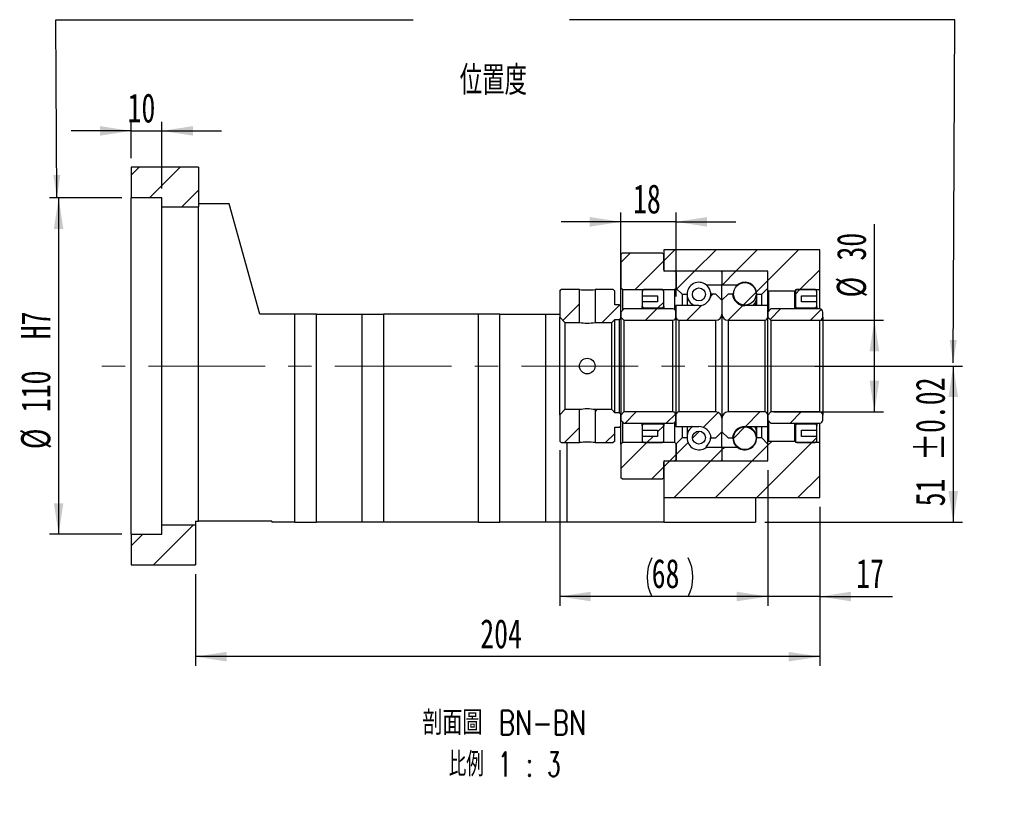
# Paper-space layout 'MBCS30W-G' of a CAD drawing. Header units: millimetres. Extents: x 28 to 287, y 5 to 200.
# Tile 4 of 5: x 180 to 287, y 5 to 92. Entities that reach past the tile are written whole.
import ezdxf

# ---------------------------------------------------------------- set-up
doc = ezdxf.new("R2010")
doc.units = ezdxf.units.MM
doc.linetypes.add('CENTERX2', pattern=[20.32, 12.7, -2.54, 2.54, -2.54])
doc.layers.add('圖層0', color=7, linetype='Continuous')
doc.styles.add('SLDTEXTSTYLE0', font='TXT', dxfattribs={"width": 0.7})
doc.styles.add('SLDTEXTSTYLE1', font='TXT', dxfattribs={"width": 0.7, "bigfont": 'bigfont'})
doc.styles.add('SLDTEXTSTYLE5', font='TXT', dxfattribs={"width": 0.75, "bigfont": 'bigfont'})
doc.styles.add('SLDTEXTSTYLE6', font='TXT', dxfattribs={"width": 0.65625, "bigfont": 'bigfont'})
doc.dimstyles.new('SLDDIMSTYLE3', dxfattribs={"dimtxt": 3.389974, "dimasz": 2.5, "dimexe": 0, "dimexo": 0.0625, "dimgap": 0.847493, "dimtad": 1, "dimlfac": 3, "dimrnd": 1e-09, "dimzin": 12, "dimdsep": 46, "dimtxsty": 'SLDTEXTSTYLE0', "dimsah": 1, "dimcen": 0.09, "dimadec": 0, "dimazin": 3, "dimtfac": 1, "dimtofl": 0, "dimtmove": 0, "dimatfit": 3, "dimfxl": 0, "dimfrac": 2, "dimtolj": 1, "dimtzin": 12, "dimarcsym": 0})
doc.dimstyles.new('SLDDIMSTYLE5', dxfattribs={"dimtxt": 3.389974, "dimasz": 2.5, "dimexe": 0, "dimexo": 0.0625, "dimgap": 0.847493, "dimtad": 1, "dimdec": 1, "dimlfac": 3, "dimrnd": 1e-09, "dimzin": 12, "dimdsep": 46, "dimtxsty": 'SLDTEXTSTYLE0', "dimsah": 1, "dimcen": 0.09, "dimadec": 0, "dimazin": 3, "dimtfac": 1, "dimtdec": 1, "dimtofl": 0, "dimtmove": 0, "dimatfit": 3, "dimfxl": 0, "dimfrac": 2, "dimtolj": 1, "dimtzin": 12, "dimarcsym": 0})
doc.dimstyles.new('SLDDIMSTYLE6', dxfattribs={"dimtxt": 3.389974, "dimasz": 2.5, "dimexe": 0, "dimexo": 0.0625, "dimgap": 0.847493, "dimtad": 1, "dimlfac": 3, "dimrnd": 1e-09, "dimzin": 12, "dimdsep": 46, "dimtxsty": 'SLDTEXTSTYLE0', "dimsah": 1, "dimcen": 0.09, "dimadec": 0, "dimazin": 3, "dimtfac": 1, "dimtmove": 0, "dimatfit": 0, "dimfxl": 0, "dimfrac": 2, "dimtolj": 1, "dimtzin": 12, "dimarcsym": 0})
doc.dimstyles.new('SLDDIMSTYLE7', dxfattribs={"dimtxt": 3.389974, "dimasz": 2.5, "dimexe": 0, "dimexo": 0.0625, "dimgap": 0.847493, "dimtad": 1, "dimlfac": 3, "dimrnd": 1e-09, "dimzin": 12, "dimdsep": 46, "dimtxsty": 'SLDTEXTSTYLE0', "dimsah": 1, "dimcen": 0.09, "dimadec": 0, "dimazin": 3, "dimtol": 1, "dimtp": 0.02, "dimtm": 0.02, "dimtfac": 1, "dimtofl": 0, "dimtmove": 0, "dimatfit": 3, "dimfxl": 0, "dimfrac": 2, "dimtolj": 1, "dimarcsym": 0})

# ---------------------------------------------------------------- blocks, each defined once
blk = doc.blocks.new('_D_72')
at = {"layer": '圖層0', "color": 7}
for p, q in [((190.9, 72.68), (183, 72.68)), ((184, 72.68), (184, 36.01)), ((190.9, 36.01), (183, 36.01))]:
    blk.add_line(p, q, dxfattribs=at)
for points in [[(184, 72.68), (183.48, 69.29), (184.52, 69.29)], [(184, 36.01), (184.52, 39.4), (183.48, 39.4)]]:
    blk.add_solid(points, dxfattribs=at)
at = {"layer": '圖層0', "color": 7, "char_height": 3.175, "attachment_point": 1, "rotation": 90, "style": 'SLDTEXTSTYLE0'}
for s, insert in [('H7', (179.91, 57.26)), ('110', (179.91, 49.32)), ('%%c', (179.91, 45.29))]:
    blk.add_mtext(s, dxfattribs=dict(at, insert=insert))
blk = doc.blocks.new('_D_73')
at = {"layer": '圖層0', "color": 7}
for p, q in [((191.9, 77.01), (191.9, 80.97)), ((195.24, 73.68), (195.24, 80.97)), ((191.9, 79.97), (185.38, 79.97)), ((191.9, 79.97), (195.24, 79.97)), ((195.24, 79.97), (201.75, 79.97))]:
    blk.add_line(p, q, dxfattribs=at)
for points in [[(191.9, 79.97), (188.51, 80.49), (188.51, 79.45)], [(195.24, 79.97), (198.63, 79.45), (198.63, 80.49)]]:
    blk.add_solid(points, dxfattribs=at)
at = {"layer": '圖層0', "color": 7, "insert": (191.51, 84.06), "char_height": 3.175, "attachment_point": 1, "style": 'SLDTEXTSTYLE0'}
blk.add_mtext('10', dxfattribs=at)
blk = doc.blocks.new('_D_74')
at = {"layer": '圖層0', "color": 7}
for p, q in [((266.36, 54.35), (282.43, 54.35)), ((281.43, 54.35), (281.43, 37.35)), ((260.9, 37.35), (282.43, 37.35))]:
    blk.add_line(p, q, dxfattribs=at)
for points in [[(281.43, 54.35), (280.91, 50.96), (281.95, 50.96)], [(281.43, 37.35), (281.95, 40.74), (280.91, 40.74)]]:
    blk.add_solid(points, dxfattribs=at)
at = {"layer": '圖層0', "color": 7, "char_height": 3.175, "attachment_point": 1, "rotation": 90, "style": 'SLDTEXTSTYLE0'}
for s, insert in [('±0.02', (277.34, 44.03)), ('51', (277.34, 39.06))]:
    blk.add_mtext(s, dxfattribs=dict(at, insert=insert))
blk = doc.blocks.new('_D_75')
at = {"layer": '圖層0', "color": 7}
for p, q in [((261.24, 43.01), (261.24, 28.23)), ((266.9, 39.01), (266.9, 28.23)), ((261.24, 29.23), (254.72, 29.23)), ((266.9, 29.23), (261.24, 29.23)), ((266.9, 29.23), (274.83, 29.23))]:
    blk.add_line(p, q, dxfattribs=at)
for points in [[(261.24, 29.23), (257.85, 29.76), (257.85, 28.71)], [(266.9, 29.23), (270.29, 28.71), (270.29, 29.76)]]:
    blk.add_solid(points, dxfattribs=at)
at = {"layer": '圖層0', "color": 7, "insert": (270.86, 33.33), "char_height": 3.175, "attachment_point": 1, "style": 'SLDTEXTSTYLE0'}
blk.add_mtext('17', dxfattribs=at)
blk = doc.blocks.new('_D_76')
at = {"layer": '圖層0', "color": 7}
for p, q in [((266.9, 39.01), (266.9, 21.68)), ((198.9, 31.68), (198.9, 21.68)), ((266.9, 22.68), (198.9, 22.68))]:
    blk.add_line(p, q, dxfattribs=at)
for points in [[(198.9, 22.68), (202.29, 22.16), (202.29, 23.2)], [(266.9, 22.68), (263.51, 23.2), (263.51, 22.16)]]:
    blk.add_solid(points, dxfattribs=at)
at = {"layer": '圖層0', "color": 7, "insert": (229.92, 26.77), "char_height": 3.175, "attachment_point": 1, "style": 'SLDTEXTSTYLE0'}
blk.add_mtext('204', dxfattribs=at)
blk = doc.blocks.new('_D_77')
at = {"layer": '圖層0', "color": 7}
for p, q in [((272.85, 59.35), (272.85, 69.81)), ((261.9, 59.35), (273.85, 59.35)), ((272.85, 49.35), (272.85, 59.35)), ((261.9, 49.35), (273.85, 49.35))]:
    blk.add_line(p, q, dxfattribs=at)
for points in [[(272.85, 59.35), (272.32, 55.96), (273.37, 55.96)], [(272.85, 49.35), (273.37, 52.74), (272.32, 52.74)]]:
    blk.add_solid(points, dxfattribs=at)
at = {"layer": '圖層0', "color": 7, "char_height": 3.175, "attachment_point": 1, "rotation": 90, "style": 'SLDTEXTSTYLE0'}
for s, insert in [('30', (268.75, 65.84)), ('%%c', (268.75, 61.82))]:
    blk.add_mtext(s, dxfattribs=dict(at, insert=insert))
blk = doc.blocks.new('_D_78')
at = {"layer": '圖層0', "color": 7}
for p, q in [((245.24, 61.85), (245.24, 71.06)), ((251.24, 61.93), (251.24, 71.06)), ((245.24, 70.06), (238.72, 70.06)), ((251.24, 70.06), (245.24, 70.06)), ((251.24, 70.06), (257.75, 70.06))]:
    blk.add_line(p, q, dxfattribs=at)
for points in [[(245.24, 70.06), (241.85, 70.58), (241.85, 69.53)], [(251.24, 70.06), (254.63, 69.53), (254.63, 70.58)]]:
    blk.add_solid(points, dxfattribs=at)
at = {"layer": '圖層0', "color": 7, "insert": (246.56, 74.15), "char_height": 3.175, "attachment_point": 1, "style": 'SLDTEXTSTYLE0'}
blk.add_mtext('18', dxfattribs=at)
blk = doc.blocks.new('_D_79')
at = {"layer": '圖層0', "color": 7}
for p, q in [((238.57, 45.18), (238.57, 28.23)), ((261.24, 43.01), (261.24, 28.23)), ((261.24, 29.23), (238.57, 29.23))]:
    blk.add_line(p, q, dxfattribs=at)
for centre, start, end in [((252.83, 31.35), 153.4349, 206.5651), ((248.34, 31.35), 333.4349, 26.5651)]:
    blk.add_arc(centre, 4.73, start, end, dxfattribs=at)
for points in [[(238.57, 29.23), (241.96, 28.71), (241.96, 29.76)], [(261.24, 29.23), (257.85, 29.76), (257.85, 28.71)]]:
    blk.add_solid(points, dxfattribs=at)
at = {"layer": '圖層0', "color": 7, "insert": (248.59, 33.33), "char_height": 3.175, "attachment_point": 1, "style": 'SLDTEXTSTYLE0'}
blk.add_mtext('68', dxfattribs=at)
blk = doc.blocks.new('SW_NOTE_19')
at = {"layer": '圖層0', "color": 0, "char_height": 2.6458, "attachment_point": 2}
for s, insert, style in [('\\M+19655\\M+196CA\\M+19AA4 BN-BN', (10.83, 3.41), 'SLDTEXTSTYLE5'), ('\\M+194E4\\M+197E1 1 : 3', (10.88, -1.12), 'SLDTEXTSTYLE6')]:
    blk.add_mtext(s, dxfattribs=dict(at, insert=insert, style=style))

psp = doc.layouts.new('MBCS30W-G')

# ---------------------------------------------------------------- hatches: boundary and pattern name
at = {"linetype": 'Continuous', "lineweight": 18}
h = psp.add_hatch(dxfattribs=at)
h.set_pattern_fill('ANSI31', style=0)
edge = h.paths.add_edge_path(flags=0)
edge.add_line((256.1355, 64.6787), (251.3355, 64.6787))
edge.add_arc((251.3355, 64.5787), 0.1, 90, 180)
edge.add_line((251.2355, 64.5787), (251.2355, 62.8454))
edge.add_line((251.2355, 62.8454), (251.9021, 62.1787))
edge.add_line((251.9021, 62.1787), (252.4421, 62.1787))
edge.add_arc((253.7355, 62.1787), 1.2933, 53.031768, 180, ccw=False)
edge.add_line((254.5132, 63.2121), (256.2355, 63.2121))
edge.add_line((256.2355, 63.2121), (256.2355, 64.5787))
edge.add_arc((256.1355, 64.5787), 0.1, 0, 90)
h = psp.add_hatch(dxfattribs=at)
h.set_pattern_fill('ANSI31', style=0)
edge = h.paths.add_edge_path(flags=0)
edge.add_line((261.2355, 62.8454), (261.2355, 64.5787))
edge.add_arc((261.1355, 64.5787), 0.1, 0, 90)
edge.add_line((261.1355, 64.6787), (256.3355, 64.6787))
edge.add_arc((256.3355, 64.5787), 0.1, 90, 180)
edge.add_line((256.2355, 64.5787), (256.2355, 63.2121))
edge.add_line((256.2355, 63.2121), (257.9577, 63.2121))
edge.add_arc((258.7355, 62.1787), 1.2933, 0, 126.968232, ccw=False)
edge.add_line((260.0288, 62.1787), (260.5688, 62.1787))
edge.add_line((260.5688, 62.1787), (261.2355, 62.8454))
h = psp.add_hatch(dxfattribs=at)
h.set_pattern_fill('ANSI31', style=0)
edge = h.paths.add_edge_path(flags=0)
edge.add_arc((258.7355, 62.2116), 1.237, 0, 360)
h = psp.add_hatch(dxfattribs=at)
h.set_pattern_fill('ANSI31', style=0)
h.paths.add_polyline_path([(238.7355, 62.6787), (238.5688, 62.512), (238.5688, 59.6621), (239.1355, 59.0954), (240.7188, 59.0954), (240.7188, 62.6787)], flags=0)
h = psp.add_hatch(dxfattribs=at)
h.set_pattern_fill('ANSI31', style=0)
h.paths.add_polyline_path([(245.2355, 60.8454), (245.0688, 61.0121), (244.5688, 61.0121), (244.5688, 62.512), (244.4021, 62.6787), (242.4188, 62.6787), (242.4188, 59.0954), (244.2355, 59.0954), (244.5688, 59.4287), (245.0688, 59.4287), (245.2355, 59.5954)], flags=0)
h = psp.add_hatch(dxfattribs=at)
h.set_pattern_fill('ANSI31', style=0)
edge = h.paths.add_edge_path(flags=0)
edge.add_arc((253.7355, 62.1458), 0.7066, 0, 360)
h = psp.add_hatch(dxfattribs=at)
h.set_pattern_fill('ANSI31', style=0)
edge = h.paths.add_edge_path(flags=0)
edge.add_line((256.2355, 60.0121), (256.2355, 61.5121))
edge.add_line((256.2355, 61.5121), (255.5688, 62.1787))
edge.add_line((255.5688, 62.1787), (255.0662, 62.1787))
edge.add_arc((253.7355, 62.2621), 1.3333, 270, 356.416678, ccw=False)
edge.add_line((253.7355, 60.9287), (251.2355, 60.9287))
edge.add_line((251.2355, 60.9287), (251.2355, 59.6787))
edge.add_arc((251.5688, 59.6787), 0.3333, 180, 270)
edge.add_line((251.5688, 59.3454), (255.5688, 59.3454))
edge.add_arc((255.5688, 60.0121), 0.6667, 270, 360)
h = psp.add_hatch(dxfattribs=at)
h.set_pattern_fill('ANSI31', style=0)
edge = h.paths.add_edge_path(flags=0)
edge.add_line((257.4047, 62.1787), (256.9021, 62.1787))
edge.add_line((256.9021, 62.1787), (256.2355, 61.5121))
edge.add_line((256.2355, 61.5121), (256.2355, 60.0121))
edge.add_arc((256.9021, 60.0121), 0.6667, 180, 270)
edge.add_line((256.9021, 59.3454), (260.9021, 59.3454))
edge.add_arc((260.9021, 59.6787), 0.3333, 270, 360)
edge.add_line((261.2355, 59.6787), (261.2355, 60.9287))
edge.add_line((261.2355, 60.9287), (258.7355, 60.9287))
edge.add_arc((258.7355, 62.2621), 1.3333, 183.583322, 270, ccw=False)
h = psp.add_hatch(dxfattribs=at)
h.set_pattern_fill('ANSI31', style=0)
edge = h.paths.add_edge_path(flags=0)
edge.add_line((245.2355, 59.6787), (245.5688, 59.3454))
edge.add_line((245.5688, 59.3454), (250.9021, 59.3454))
edge.add_arc((250.9021, 59.6787), 0.3333, 270, 360)
edge.add_line((251.2355, 59.6787), (251.2355, 60.2287))
edge.add_arc((250.9021, 60.2287), 0.3333, 0, 90)
edge.add_line((250.9021, 60.5621), (245.5688, 60.5621))
edge.add_line((245.5688, 60.5621), (245.2355, 60.2287))
edge.add_line((245.2355, 60.2287), (245.2355, 59.6787))
h = psp.add_hatch(dxfattribs=at)
h.set_pattern_fill('ANSI31', style=0)
edge = h.paths.add_edge_path(flags=0)
edge.add_line((261.2355, 59.6787), (261.5688, 59.3454))
edge.add_line((261.5688, 59.3454), (266.9021, 59.3454))
edge.add_arc((266.9021, 59.6787), 0.3333, 270, 360)
edge.add_line((267.2355, 59.6787), (267.2355, 60.2287))
edge.add_arc((266.9021, 60.2287), 0.3333, 0, 90)
edge.add_line((266.9021, 60.5621), (261.5688, 60.5621))
edge.add_line((261.5688, 60.5621), (261.2355, 60.2287))
edge.add_line((261.2355, 60.2287), (261.2355, 59.6787))
h = psp.add_hatch(dxfattribs=at)
h.set_pattern_fill('ANSI31', style=0)
h.paths.add_polyline_path([(238.5688, 46.1787), (238.7355, 46.0121), (240.7188, 46.0121), (240.7188, 49.5954), (239.1355, 49.5954), (238.5688, 49.0287)], flags=0)
h = psp.add_hatch(dxfattribs=at)
h.set_pattern_fill('ANSI31', style=0)
h.paths.add_polyline_path([(244.4021, 46.0121), (244.5688, 46.1787), (244.5688, 47.6787), (245.0688, 47.6787), (245.2355, 47.8454), (245.2355, 49.0954), (245.0688, 49.2621), (244.5688, 49.2621), (244.2355, 49.5954), (242.4188, 49.5954), (242.4188, 46.0121)], flags=0)
h = psp.add_hatch(dxfattribs=at)
h.set_pattern_fill('ANSI31', style=0)
edge = h.paths.add_edge_path(flags=0)
edge.add_line((245.5688, 49.3454), (245.2355, 49.0121))
edge.add_line((245.2355, 49.0121), (245.2355, 48.462))
edge.add_line((245.2355, 48.462), (245.5688, 48.1287))
edge.add_line((245.5688, 48.1287), (250.9021, 48.1287))
edge.add_arc((250.9021, 48.462), 0.3333, 270, 360)
edge.add_line((251.2355, 48.462), (251.2355, 49.012))
edge.add_arc((250.9021, 49.012), 0.3333, 0, 90)
edge.add_line((250.9021, 49.3454), (245.5688, 49.3454))
h = psp.add_hatch(dxfattribs=at)
h.set_pattern_fill('ANSI31', style=0)
edge = h.paths.add_edge_path(flags=0)
edge.add_line((255.0662, 46.5121), (255.5688, 46.5121))
edge.add_line((255.5688, 46.5121), (256.2355, 47.1787))
edge.add_line((256.2355, 47.1787), (256.2355, 48.6787))
edge.add_arc((255.5688, 48.6787), 0.6667, 0, 90)
edge.add_line((255.5688, 49.3454), (251.5688, 49.3454))
edge.add_arc((251.5688, 49.012), 0.3333, 90, 180)
edge.add_line((251.2355, 49.012), (251.2355, 47.7621))
edge.add_line((251.2355, 47.7621), (253.7355, 47.7621))
edge.add_arc((253.7355, 46.4287), 1.3333, 3.583322, 90, ccw=False)
h = psp.add_hatch(dxfattribs=at)
h.set_pattern_fill('ANSI31', style=0)
edge = h.paths.add_edge_path(flags=0)
edge.add_line((256.2355, 48.6787), (256.2355, 47.1787))
edge.add_line((256.2355, 47.1787), (256.9021, 46.5121))
edge.add_line((256.9021, 46.5121), (257.4047, 46.5121))
edge.add_arc((258.7355, 46.4287), 1.3333, 90, 176.416678, ccw=False)
edge.add_line((258.7355, 47.7621), (261.2355, 47.7621))
edge.add_line((261.2355, 47.7621), (261.2355, 49.012))
edge.add_arc((260.9021, 49.012), 0.3333, 0, 90)
edge.add_line((260.9021, 49.3454), (256.9021, 49.3454))
edge.add_arc((256.9021, 48.6787), 0.6667, 90, 180)
h = psp.add_hatch(dxfattribs=at)
h.set_pattern_fill('ANSI31', style=0)
edge = h.paths.add_edge_path(flags=0)
edge.add_line((261.5688, 49.3454), (261.2355, 49.0121))
edge.add_line((261.2355, 49.0121), (261.2355, 48.462))
edge.add_line((261.2355, 48.462), (261.5688, 48.1287))
edge.add_line((261.5688, 48.1287), (266.9021, 48.1287))
edge.add_arc((266.9021, 48.462), 0.3333, 270, 360)
edge.add_line((267.2355, 48.462), (267.2355, 49.012))
edge.add_arc((266.9021, 49.012), 0.3333, 0, 90)
edge.add_line((266.9021, 49.3454), (261.5688, 49.3454))
h = psp.add_hatch(dxfattribs=at)
h.set_pattern_fill('ANSI31', style=0)
edge = h.paths.add_edge_path(flags=0)
edge.add_arc((253.7355, 46.545), 0.7066, 0, 360)
h = psp.add_hatch(dxfattribs=at)
h.set_pattern_fill('ANSI31', style=0)
edge = h.paths.add_edge_path(flags=0)
edge.add_arc((258.7355, 46.4792), 1.237, 0, 360)
h = psp.add_hatch(dxfattribs=at)
h.set_pattern_fill('ANSI31', style=0)
edge = h.paths.add_edge_path(flags=0)
edge.add_line((251.2355, 45.8454), (251.2355, 44.1121))
edge.add_arc((251.3355, 44.1121), 0.1, 180, 270)
edge.add_line((251.3355, 44.0121), (256.1355, 44.0121))
edge.add_arc((256.1355, 44.1121), 0.1, 270, 360)
edge.add_line((256.2355, 44.1121), (256.2355, 45.4787))
edge.add_line((256.2355, 45.4787), (254.5132, 45.4787))
edge.add_arc((253.7355, 46.5121), 1.2933, 180, 306.968232, ccw=False)
edge.add_line((252.4421, 46.5121), (251.9021, 46.5121))
edge.add_line((251.9021, 46.5121), (251.2355, 45.8454))
h = psp.add_hatch(dxfattribs=at)
h.set_pattern_fill('ANSI31', style=0)
edge = h.paths.add_edge_path(flags=0)
edge.add_line((256.3355, 44.0121), (261.1355, 44.0121))
edge.add_arc((261.1355, 44.1121), 0.1, 270, 360)
edge.add_line((261.2355, 44.1121), (261.2355, 45.8454))
edge.add_line((261.2355, 45.8454), (260.5688, 46.5121))
edge.add_line((260.5688, 46.5121), (260.0288, 46.5121))
edge.add_arc((258.7355, 46.5121), 1.2933, 233.031768, 360, ccw=False)
edge.add_line((257.9577, 45.4787), (256.2355, 45.4787))
edge.add_line((256.2355, 45.4787), (256.2355, 44.1121))
edge.add_arc((256.3355, 44.1121), 0.1, 180, 270)
at = {"layer": '圖層0', "linetype": 'Continuous', "lineweight": 18}
h = psp.add_hatch(dxfattribs=at)
h.set_pattern_fill('ANSI31', color=256, style=0)
h.paths.add_polyline_path([(199.2355, 71.6787), (199.2355, 76.012), (191.9021, 76.012), (191.9021, 72.6787), (195.2355, 72.6787), (195.2355, 71.6787)], flags=0)
h = psp.add_hatch(dxfattribs=at)
h.set_pattern_fill('ANSI31', color=256, style=0)
edge = h.paths.add_edge_path(flags=0)
edge.add_line((245.2355, 62.8454), (245.4021, 62.6787))
edge.add_line((245.4021, 62.6787), (251.1188, 62.6787))
edge.add_line((251.1188, 62.6787), (251.2855, 62.8454))
edge.add_line((251.2855, 62.8454), (251.2855, 64.5121))
edge.add_line((251.2855, 64.5121), (251.1188, 64.6787))
edge.add_line((251.1188, 64.6787), (250.0355, 64.6787))
edge.add_arc((250.0355, 64.812), 0.1333, 180, 270, ccw=False)
edge.add_line((249.9021, 64.812), (249.9021, 66.5121))
edge.add_line((249.9021, 66.5121), (249.7355, 66.6787))
edge.add_line((249.7355, 66.6787), (245.4021, 66.6787))
edge.add_line((245.4021, 66.6787), (245.2355, 66.5121))
edge.add_line((245.2355, 66.5121), (245.2355, 62.8454))
h = psp.add_hatch(dxfattribs=at)
h.set_pattern_fill('ANSI31', color=256, style=0)
h.paths.add_polyline_path([(261.2355, 64.6787), (261.2355, 62.5787), (261.3021, 62.512), (264.1688, 62.512), (264.2355, 62.5787), (264.2355, 62.6787), (266.9021, 62.6787), (266.9021, 67.012), (249.9021, 67.012), (249.9021, 64.6787)], flags=0)
h = psp.add_hatch(dxfattribs=at)
h.set_pattern_fill('ANSI31', color=256, style=0)
edge = h.paths.add_edge_path(flags=0)
edge.add_line((249.2355, 62.0121), (249.2355, 61.3454))
edge.add_line((249.2355, 61.3454), (247.5688, 61.3454))
edge.add_line((247.5688, 61.3454), (247.5688, 60.8454))
edge.add_arc((247.7355, 60.8454), 0.1667, 180, 270)
edge.add_line((247.7355, 60.6787), (249.7355, 60.6787))
edge.add_arc((249.7355, 60.8454), 0.1667, 270, 360)
edge.add_line((249.9021, 60.8454), (249.9021, 62.512))
edge.add_arc((249.7355, 62.512), 0.1667, 0, 90)
edge.add_line((249.7355, 62.6787), (247.7355, 62.6787))
edge.add_arc((247.7355, 62.512), 0.1667, 90, 180)
edge.add_line((247.5688, 62.512), (247.5688, 62.0121))
edge.add_line((247.5688, 62.0121), (249.2355, 62.0121))
h = psp.add_hatch(dxfattribs=at)
h.set_pattern_fill('ANSI31', color=256, style=0)
edge = h.paths.add_edge_path(flags=0)
edge.add_line((266.5688, 60.8454), (266.5688, 61.3454))
edge.add_line((266.5688, 61.3454), (264.9021, 61.3454))
edge.add_line((264.9021, 61.3454), (264.9021, 62.0121))
edge.add_line((264.9021, 62.0121), (266.5688, 62.0121))
edge.add_line((266.5688, 62.0121), (266.5688, 62.512))
edge.add_arc((266.4021, 62.512), 0.1667, 0, 90)
edge.add_line((266.4021, 62.6787), (264.4021, 62.6787))
edge.add_arc((264.4021, 62.512), 0.1667, 90, 180)
edge.add_line((264.2355, 62.512), (264.2355, 60.8454))
edge.add_arc((264.4021, 60.8454), 0.1667, 180, 270)
edge.add_line((264.4021, 60.6787), (266.4021, 60.6787))
edge.add_arc((266.4021, 60.8454), 0.1667, 270, 360)
h = psp.add_hatch(dxfattribs=at)
h.set_pattern_fill('ANSI31', color=256, style=0)
edge = h.paths.add_edge_path(flags=0)
edge.add_line((247.5688, 47.8454), (247.5688, 47.3454))
edge.add_line((247.5688, 47.3454), (249.2355, 47.3454))
edge.add_line((249.2355, 47.3454), (249.2355, 46.6787))
edge.add_line((249.2355, 46.6787), (247.5688, 46.6787))
edge.add_line((247.5688, 46.6787), (247.5688, 46.1787))
edge.add_arc((247.7355, 46.1787), 0.1667, 180, 270)
edge.add_line((247.7355, 46.0121), (249.7355, 46.0121))
edge.add_arc((249.7355, 46.1787), 0.1667, 270, 360)
edge.add_line((249.9021, 46.1787), (249.9021, 47.8454))
edge.add_arc((249.7355, 47.8454), 0.1667, 0, 90)
edge.add_line((249.7355, 48.0121), (247.7355, 48.0121))
edge.add_arc((247.7355, 47.8454), 0.1667, 90, 180)
h = psp.add_hatch(dxfattribs=at)
h.set_pattern_fill('ANSI31', color=256, style=0)
edge = h.paths.add_edge_path(flags=0)
edge.add_line((264.9021, 46.6787), (264.9021, 47.3454))
edge.add_line((264.9021, 47.3454), (266.5688, 47.3454))
edge.add_line((266.5688, 47.3454), (266.5688, 47.8454))
edge.add_arc((266.4021, 47.8454), 0.1667, 0, 90)
edge.add_line((266.4021, 48.0121), (264.4021, 48.0121))
edge.add_arc((264.4021, 47.8454), 0.1667, 90, 180)
edge.add_line((264.2355, 47.8454), (264.2355, 46.1787))
edge.add_arc((264.4021, 46.1787), 0.1667, 180, 270)
edge.add_line((264.4021, 46.0121), (266.4021, 46.0121))
edge.add_arc((266.4021, 46.1787), 0.1667, 270, 360)
edge.add_line((266.5688, 46.1787), (266.5688, 46.6787))
edge.add_line((266.5688, 46.6787), (264.9021, 46.6787))
h = psp.add_hatch(dxfattribs=at)
h.set_pattern_fill('ANSI31', color=256, style=0)
h.paths.add_polyline_path([(261.2355, 46.112), (261.2355, 44.0121), (249.9021, 44.0121), (249.9021, 40.012), (266.9021, 40.012), (266.9021, 46.0121), (264.2355, 46.0121), (264.2355, 46.112), (264.1688, 46.1787), (261.3021, 46.1787)], flags=0)
h = psp.add_hatch(dxfattribs=at)
h.set_pattern_fill('ANSI31', color=256, style=0)
edge = h.paths.add_edge_path(flags=0)
edge.add_line((245.4021, 46.0121), (245.2355, 45.8454))
edge.add_line((245.2355, 45.8454), (245.2355, 42.1787))
edge.add_line((245.2355, 42.1787), (245.4021, 42.0121))
edge.add_line((245.4021, 42.0121), (249.7355, 42.0121))
edge.add_line((249.7355, 42.0121), (249.9021, 42.1787))
edge.add_line((249.9021, 42.1787), (249.9021, 43.8787))
edge.add_arc((250.0355, 43.8787), 0.1333, 90, 180, ccw=False)
edge.add_line((250.0355, 44.0121), (251.1188, 44.0121))
edge.add_line((251.1188, 44.0121), (251.2855, 44.1787))
edge.add_line((251.2855, 44.1787), (251.2855, 45.8454))
edge.add_line((251.2855, 45.8454), (251.1188, 46.0121))
edge.add_line((251.1188, 46.0121), (245.4021, 46.0121))
h = psp.add_hatch(dxfattribs=at)
h.set_pattern_fill('ANSI31', color=256, style=0)
h.paths.add_polyline_path([(198.9021, 32.6787), (198.9021, 37.012), (195.2355, 37.012), (195.2355, 36.0121), (191.9021, 36.0121), (191.9021, 32.6787)], flags=0)

# ---------------------------------------------------------------- linework, layer by layer
at = {"color": 7, "linetype": 'Continuous', "lineweight": 25}
for p, q in [((191.9021, 76.012), (191.9021, 72.6787)), ((199.2355, 76.012), (191.9021, 76.012)), ((199.2355, 76.012), (199.2355, 71.6787)), ((195.2355, 72.6787), (191.9021, 72.6787)), ((191.9021, 36.0121), (191.9021, 72.6787)), ((195.2355, 71.6787), (195.2355, 72.6787)), ((202.5688, 72.012), (199.2355, 72.012)), ((205.9021, 60.0121), (202.5688, 72.012)), ((195.2355, 71.6787), (199.2355, 71.6787)), ((195.2355, 37.012), (195.2355, 71.6787)), ((199.2355, 37.4454), (199.2355, 71.6787)), ((245.2355, 66.5121), (245.4021, 66.6787)), ((245.2355, 66.5121), (245.2355, 62.8454)), ((245.4021, 66.6787), (249.7355, 66.6787)), ((249.7355, 66.6787), (249.9021, 66.5121)), ((249.9021, 67.012), (249.9021, 64.6787)), ((266.9021, 67.012), (249.9021, 67.012)), ((249.9021, 64.812), (249.9021, 66.5121)), ((266.9021, 62.6787), (266.9021, 67.012)), ((261.2355, 64.6787), (249.9021, 64.6787)), ((251.1188, 64.6787), (250.0355, 64.6787)), ((251.1188, 64.6787), (251.2855, 64.5121)), ((251.2355, 64.5787), (251.2355, 62.8454)), ((251.2855, 62.8454), (251.2855, 64.5121)), ((256.1355, 64.6787), (251.3355, 64.6787)), ((256.2355, 64.5787), (256.2355, 63.2121)), ((261.1355, 64.6787), (256.3355, 64.6787)), ((261.2355, 62.5787), (261.2355, 64.6787)), ((261.2355, 62.8454), (261.2355, 64.5787)), ((238.5688, 62.512), (238.7355, 62.6787)), ((238.5688, 62.512), (238.5688, 59.6621)), ((240.7188, 62.6787), (238.7355, 62.6787)), ((240.7188, 59.0954), (240.7188, 62.6787)), ((242.4188, 62.6787), (242.4188, 59.0954)), ((244.4021, 62.6787), (242.4188, 62.6787)), ((244.4021, 62.6787), (244.5688, 62.512)), ((244.5688, 61.0121), (244.5688, 62.512)), ((245.4021, 62.6787), (245.2355, 62.8454)), ((245.2355, 60.8454), (245.2355, 62.8454)), ((245.4021, 62.6787), (251.1188, 62.6787)), ((245.4021, 62.6787), (245.4021, 60.3954)), ((247.5688, 62.512), (247.5688, 62.0121)), ((249.7355, 62.6787), (247.7355, 62.6787)), ((249.9021, 60.8454), (249.9021, 62.512)), ((251.2855, 62.8454), (251.1188, 62.6787)), ((251.1188, 60.482), (251.1188, 62.6787)), ((251.2355, 62.8454), (251.9021, 62.1787)), ((254.5132, 63.2121), (254.5132, 63.1643)), ((254.5132, 63.2121), (256.2355, 63.2121)), ((256.2355, 63.2121), (257.9577, 63.2121)), ((256.2355, 61.5121), (256.2355, 63.2121)), ((257.9577, 63.1735), (257.9577, 63.2121)), ((260.5688, 62.1787), (261.2355, 62.8454)), ((261.3021, 62.512), (261.2355, 62.5787)), ((261.2355, 60.9287), (261.2355, 62.5787)), ((264.1688, 62.512), (261.3021, 62.512)), ((261.3021, 62.512), (261.3021, 60.2954)), ((264.2355, 62.5787), (264.1688, 62.512)), ((264.1688, 60.5621), (264.1688, 62.512)), ((264.2355, 62.6787), (266.9021, 62.6787)), ((264.2355, 62.6787), (264.2355, 62.5787)), ((264.2355, 62.5787), (264.2355, 62.512)), ((264.2355, 62.512), (264.2355, 60.8454)), ((266.4021, 62.6787), (264.4021, 62.6787)), ((266.5688, 62.0121), (266.5688, 62.512)), ((266.9021, 60.5621), (266.9021, 62.6787)), ((247.5688, 62.0121), (249.2355, 62.0121)), ((247.5688, 62.0121), (247.5688, 61.3454)), ((249.2355, 61.3454), (247.5688, 61.3454)), ((247.5688, 61.3454), (247.5688, 60.8454)), ((249.2355, 62.0121), (249.2355, 61.3454)), ((251.9021, 62.1787), (251.9021, 60.9287)), ((251.9021, 62.1787), (252.4421, 62.1787)), ((252.4421, 62.1787), (252.4421, 60.9287)), ((255.5688, 62.1787), (255.0662, 62.1787)), ((256.2355, 61.5121), (255.5688, 62.1787)), ((256.9021, 62.1787), (256.2355, 61.5121)), ((256.2355, 61.5121), (256.2355, 60.0121)), ((257.4047, 62.1787), (256.9021, 62.1787)), ((260.0288, 60.9287), (260.0288, 62.1787)), ((260.0288, 62.1787), (260.5688, 62.1787)), ((260.5688, 60.9287), (260.5688, 62.1787)), ((264.9021, 62.0121), (266.5688, 62.0121)), ((264.9021, 61.3454), (264.9021, 62.0121)), ((266.5688, 61.3454), (264.9021, 61.3454)), ((266.5688, 61.3454), (266.5688, 62.0121)), ((266.5688, 60.8454), (266.5688, 61.3454)), ((245.0688, 61.0121), (244.5688, 61.0121)), ((245.0688, 61.0121), (245.2355, 60.8454)), ((245.2355, 59.5954), (245.2355, 60.8454)), ((245.2355, 60.2287), (245.5688, 60.5621)), ((245.2355, 60.2287), (245.2355, 59.6787)), ((250.9021, 60.5621), (245.5688, 60.5621)), ((247.5688, 60.5621), (247.5688, 60.8454)), ((247.7355, 60.6787), (249.7355, 60.6787)), ((249.9021, 60.8454), (249.9021, 60.5621)), ((253.7355, 60.9287), (251.2355, 60.9287)), ((251.2355, 60.9287), (251.2355, 59.6787)), ((251.2355, 59.6787), (251.2355, 60.2287)), ((261.2355, 60.9287), (258.7355, 60.9287)), ((261.2355, 59.6787), (261.2355, 60.9287)), ((261.2355, 60.2287), (261.5688, 60.5621)), ((261.2355, 60.2287), (261.2355, 59.6787)), ((266.9021, 60.5621), (261.5688, 60.5621)), ((264.2355, 60.5621), (264.2355, 60.8454)), ((264.4021, 60.6787), (266.4021, 60.6787)), ((266.5688, 60.8454), (266.5688, 60.5621)), ((267.2355, 59.6787), (267.2355, 60.2287)), ((209.7355, 60.0121), (205.9021, 60.0121)), ((209.7355, 37.3454), (209.7355, 60.0121)), ((212.0688, 60.0121), (209.7355, 60.0121)), ((212.0688, 37.3454), (212.0688, 60.0121)), ((212.0688, 60.0121), (217.0688, 60.0121)), ((217.0688, 37.3454), (217.0688, 60.0121)), ((217.0688, 60.0121), (219.4021, 60.0121)), ((219.4021, 37.3454), (219.4021, 60.0121)), ((229.7355, 60.0121), (219.4021, 60.0121)), ((229.7355, 37.3454), (229.7355, 60.0121)), ((232.0688, 60.0121), (229.7355, 60.0121)), ((232.0688, 37.3454), (232.0688, 60.0121)), ((232.0688, 60.0121), (237.0688, 60.0121)), ((237.0688, 37.3454), (237.0688, 60.0121)), ((237.0688, 60.0121), (238.5688, 60.0121)), ((239.1355, 59.0954), (238.5688, 59.6621)), ((238.5688, 49.0287), (238.5688, 59.6621)), ((239.1355, 59.0954), (239.1355, 49.5954)), ((239.1355, 59.0954), (240.7188, 59.0954)), ((242.4188, 59.0954), (244.2355, 59.0954)), ((244.5688, 59.4287), (244.2355, 59.0954)), ((244.2355, 49.5954), (244.2355, 59.0954)), ((244.5688, 59.4287), (245.0688, 59.4287)), ((244.5688, 49.2621), (244.5688, 59.4287)), ((245.2355, 59.5954), (245.0688, 59.4287)), ((245.0688, 49.2621), (245.0688, 59.4287)), ((245.5688, 59.3454), (245.2355, 59.6787)), ((245.2355, 59.5954), (245.2355, 49.0954)), ((245.5688, 59.3454), (245.5688, 49.3454)), ((245.5688, 59.3454), (250.9021, 59.3454)), ((250.9021, 49.3454), (250.9021, 59.3454)), ((251.2355, 59.6787), (251.2355, 49.012)), ((251.5688, 49.3454), (251.5688, 59.3454)), ((251.5688, 59.3454), (255.5688, 59.3454)), ((255.5688, 49.3454), (255.5688, 59.3454)), ((256.2355, 60.0121), (256.2355, 48.6787)), ((256.9021, 59.3454), (256.9021, 49.3454)), ((256.9021, 59.3454), (260.9021, 59.3454)), ((260.9021, 59.3454), (260.9021, 49.3454)), ((261.5688, 59.3454), (261.2355, 59.6787)), ((261.2355, 49.012), (261.2355, 59.6787)), ((261.5688, 59.3454), (261.5688, 49.3454)), ((261.5688, 59.3454), (266.9021, 59.3454)), ((266.9021, 49.3454), (266.9021, 59.3454)), ((267.2355, 59.6787), (267.2355, 49.012)), ((238.5688, 49.0287), (239.1355, 49.5954)), ((240.7188, 49.5954), (239.1355, 49.5954)), ((240.7188, 46.0121), (240.7188, 49.5954)), ((244.2355, 49.5954), (242.4188, 49.5954)), ((242.4188, 49.5954), (242.4188, 46.0121)), ((244.2355, 49.5954), (244.5688, 49.2621)), ((245.2355, 49.012), (245.5688, 49.3454)), ((250.9021, 49.3454), (245.5688, 49.3454)), ((255.5688, 49.3454), (251.5688, 49.3454)), ((260.9021, 49.3454), (256.9021, 49.3454)), ((261.2355, 49.012), (261.5688, 49.3454)), ((266.9021, 49.3454), (261.5688, 49.3454)), ((238.5688, 49.0287), (238.5688, 46.1787)), ((245.0688, 49.2621), (244.5688, 49.2621)), ((245.0688, 49.2621), (245.2355, 49.0954)), ((245.2355, 47.8454), (245.2355, 49.0954)), ((245.2355, 49.012), (245.2355, 48.462)), ((245.5688, 48.1287), (245.2355, 48.462)), ((245.4021, 48.2954), (245.4021, 46.0121)), ((251.2355, 48.462), (251.2355, 49.012)), ((251.2355, 49.012), (251.2355, 47.762)), ((256.2355, 48.6787), (256.2355, 47.1787)), ((261.2355, 49.012), (261.2355, 48.462)), ((261.2355, 47.762), (261.2355, 49.012)), ((261.5688, 48.1287), (261.2355, 48.462)), ((261.3021, 48.3954), (261.3021, 46.1787)), ((267.2355, 48.462), (267.2355, 49.012)), ((244.5688, 47.6787), (245.0688, 47.6787)), ((244.5688, 46.1787), (244.5688, 47.6787)), ((245.2355, 47.8454), (245.0688, 47.6787)), ((245.2355, 45.8454), (245.2355, 47.8454)), ((245.5688, 48.1287), (250.9021, 48.1287)), ((247.5688, 47.8454), (247.5688, 48.1287)), ((247.5688, 47.8454), (247.5688, 47.3454)), ((247.5688, 47.3454), (247.5688, 46.6787)), ((247.5688, 47.3454), (249.2355, 47.3454)), ((249.7355, 48.0121), (247.7355, 48.0121)), ((249.2355, 47.3454), (249.2355, 46.6787)), ((249.9021, 48.1287), (249.9021, 47.8454)), ((249.9021, 46.1787), (249.9021, 47.8454)), ((251.1188, 46.0121), (251.1188, 48.2087)), ((251.2355, 47.762), (253.7355, 47.762)), ((251.9021, 47.762), (251.9021, 46.5121)), ((252.4421, 47.762), (252.4421, 46.5121)), ((258.7355, 47.762), (261.2355, 47.762)), ((260.0288, 46.5121), (260.0288, 47.762)), ((260.5688, 46.5121), (260.5688, 47.762)), ((261.2355, 46.112), (261.2355, 47.762)), ((261.5688, 48.1287), (266.9021, 48.1287)), ((264.1688, 46.1787), (264.1688, 48.1287)), ((264.2355, 47.8454), (264.2355, 48.1287)), ((264.2355, 47.8454), (264.2355, 46.1787)), ((266.4021, 48.0121), (264.4021, 48.0121)), ((264.9021, 47.3454), (266.5688, 47.3454)), ((264.9021, 46.6787), (264.9021, 47.3454)), ((266.5688, 48.1287), (266.5688, 47.8454)), ((266.5688, 47.3454), (266.5688, 47.8454)), ((266.5688, 46.6787), (266.5688, 47.3454)), ((266.9021, 46.0121), (266.9021, 48.1287)), ((238.7355, 46.0121), (238.5688, 46.1787)), ((244.5688, 46.1787), (244.4021, 46.0121)), ((249.2355, 46.6787), (247.5688, 46.6787)), ((247.5688, 46.6787), (247.5688, 46.1787)), ((251.9021, 46.5121), (251.2355, 45.8454)), ((252.4421, 46.5121), (251.9021, 46.5121)), ((255.0662, 46.5121), (255.5688, 46.5121)), ((255.5688, 46.5121), (256.2355, 47.1787)), ((256.2355, 45.4787), (256.2355, 47.1787)), ((256.2355, 47.1787), (256.9021, 46.5121)), ((256.9021, 46.5121), (257.4047, 46.5121)), ((260.5688, 46.5121), (260.0288, 46.5121)), ((261.2355, 45.8454), (260.5688, 46.5121)), ((261.2355, 46.112), (261.3021, 46.1787)), ((261.2355, 44.0121), (261.2355, 46.112)), ((261.3021, 46.1787), (264.1688, 46.1787)), ((264.1688, 46.1787), (264.2355, 46.112)), ((264.2355, 46.1787), (264.2355, 46.112)), ((264.2355, 46.112), (264.2355, 46.0121)), ((266.5688, 46.6787), (264.9021, 46.6787)), ((266.5688, 46.1787), (266.5688, 46.6787)), ((238.7355, 46.0121), (240.7188, 46.0121)), ((239.4021, 37.3454), (239.4021, 46.0121)), ((242.4188, 46.0121), (244.4021, 46.0121)), ((245.2355, 45.8454), (245.4021, 46.0121)), ((245.2355, 45.8454), (245.2355, 42.1787)), ((251.1188, 46.0121), (245.4021, 46.0121)), ((247.7355, 46.0121), (249.7355, 46.0121)), ((251.1188, 46.0121), (251.2855, 45.8454)), ((251.2355, 45.8454), (251.2355, 44.1121)), ((251.2855, 44.1787), (251.2855, 45.8454)), ((254.5132, 45.618), (254.5132, 45.4787)), ((256.2355, 45.4787), (254.5132, 45.4787)), ((257.9577, 45.4787), (256.2355, 45.4787)), ((256.2355, 45.4787), (256.2355, 44.1121)), ((257.9577, 45.4787), (257.9577, 45.4795)), ((261.2355, 44.1121), (261.2355, 45.8454)), ((266.9021, 46.0121), (264.2355, 46.0121)), ((264.4021, 46.0121), (266.4021, 46.0121)), ((266.9021, 40.012), (266.9021, 46.0121)), ((249.9021, 44.0121), (249.9021, 40.012)), ((249.9021, 44.0121), (261.2355, 44.0121)), ((250.0355, 44.0121), (251.1188, 44.0121)), ((251.2855, 44.1787), (251.1188, 44.0121)), ((251.3355, 44.0121), (256.1355, 44.0121)), ((256.3355, 44.0121), (261.1355, 44.0121)), ((249.9021, 42.1787), (249.9021, 43.8787)), ((245.4021, 42.0121), (245.2355, 42.1787)), ((249.7355, 42.0121), (245.4021, 42.0121)), ((249.9021, 42.1787), (249.7355, 42.0121)), ((249.9021, 40.012), (266.9021, 40.012)), ((249.9021, 40.012), (249.9021, 37.3454)), ((259.9021, 40.012), (259.9021, 37.3454)), ((195.2355, 36.0121), (195.2355, 37.012)), ((198.9021, 37.012), (195.2355, 37.012)), ((198.9021, 37.4454), (199.2355, 37.4454)), ((198.9021, 37.4454), (198.9021, 37.012)), ((198.9021, 37.012), (198.9021, 32.6787)), ((207.2355, 37.4454), (199.2355, 37.4454)), ((207.2355, 37.4454), (207.2355, 37.3454)), ((209.7355, 37.3454), (207.2355, 37.3454)), ((209.7355, 37.3454), (212.0688, 37.3454)), ((217.0688, 37.3454), (212.0688, 37.3454)), ((219.4021, 37.3454), (217.0688, 37.3454)), ((229.7355, 37.3454), (219.4021, 37.3454)), ((229.7355, 37.3454), (232.0688, 37.3454)), ((237.0688, 37.3454), (232.0688, 37.3454)), ((239.4021, 37.3454), (237.0688, 37.3454)), ((249.9021, 37.3454), (239.4021, 37.3454)), ((249.9021, 37.3454), (259.9021, 37.3454)), ((191.9021, 36.0121), (191.9021, 32.6787)), ((191.9021, 36.0121), (195.2355, 36.0121)), ((191.9021, 32.6787), (198.9021, 32.6787))]:
    psp.add_line(p, q, dxfattribs=at)
at = {"color": 8, "linetype": 'Continuous', "lineweight": 25}
for p, q in [((247.7355, 60.6787), (247.7355, 60.5621)), ((249.7355, 60.5621), (249.7355, 60.6787)), ((264.4021, 60.6787), (264.4021, 60.5621)), ((266.4021, 60.5621), (266.4021, 60.6787)), ((247.7355, 48.1287), (247.7355, 48.0121)), ((249.7355, 48.0121), (249.7355, 48.1287)), ((264.4021, 48.1287), (264.4021, 48.0121)), ((266.4021, 48.0121), (266.4021, 48.1287))]:
    psp.add_line(p, q, dxfattribs=at)
at = {"color": 7, "linetype": 'Continuous', "lineweight": 25, "flags": 128}
for points in [[(257.4987, 62.237), (257.4762, 62.1518), (257.4453, 61.9257)], [(259.9872, 60.9287), (259.8992, 61.1706), (259.8647, 61.2373)], [(257.4667, 46.8386), (257.4762, 46.7933), (257.4793, 46.7799)]]:
    psp.add_lwpolyline(points, dxfattribs=at)
at = {"color": 7, "linetype": 'Continuous', "lineweight": 25}
for centre, radius in [((258.7355, 62.2116), 1.237), ((253.7355, 62.1458), 0.7066), ((241.5688, 54.3454), 0.85), ((253.7355, 46.545), 0.7066), ((258.7355, 46.4792), 1.237)]:
    psp.add_circle(centre, radius, dxfattribs=at)
for centre, radius, start, end in [((250.0355, 64.812), 0.1333, 180, 270), ((251.3355, 64.5787), 0.1, 90, 180), ((256.1355, 64.5787), 0.1, 0, 90), ((256.3355, 64.5787), 0.1, 90, 180), ((261.1355, 64.5787), 0.1, 0, 90), ((253.7355, 62.1787), 1.2933, 53.031768, 180), ((258.7355, 62.1787), 1.2933, 0, 126.968232), ((241.5688, 70.9894), 8.354, 264.160214, 275.839786), ((247.7355, 62.512), 0.1667, 90, 180), ((249.7355, 62.512), 0.1667, 0, 90), ((253.7355, 62.1458), 1.2917, 341.363597, 50.737224), ((264.4021, 62.512), 0.1667, 90, 180), ((266.4021, 62.512), 0.1667, 0, 90), ((253.7355, 62.1458), 1.2917, 178.6077, 250.434354), ((253.7355, 61.3056), 1.2917, 161.019152, 196.96301), ((253.7355, 62.2621), 1.3333, 270, 356.416678), ((258.7355, 62.2621), 1.3333, 183.583322, 270), ((258.7355, 61.8644), 1.2917, 313.583705, 1.489183), ((247.7355, 60.8454), 0.1667, 180, 270), ((249.7355, 60.8454), 0.1667, 270, 0), ((250.9021, 60.2287), 0.3333, 0, 90), ((264.4021, 60.8454), 0.1667, 180, 270), ((266.4021, 60.8454), 0.1667, 270, 0), ((266.9021, 60.2287), 0.3333, 0, 90), ((241.5688, 63.8054), 4.7861, 259.770144, 280.229856), ((250.9021, 59.6787), 0.3333, 270, 0), ((251.5688, 59.6787), 0.3333, 180, 270), ((255.5688, 60.0121), 0.6667, 270, 0), ((256.9021, 60.0121), 0.6667, 180, 270), ((260.9021, 59.6787), 0.3333, 270, 0), ((266.9021, 59.6787), 0.3333, 270, 0), ((241.5688, 44.8855), 4.786, 79.769864, 100.230136), ((250.9021, 49.012), 0.3333, 0, 90), ((251.5688, 49.012), 0.3333, 90, 180), ((255.5688, 48.6787), 0.6667, 360, 90), ((256.9021, 48.6787), 0.6667, 90, 180), ((260.9021, 49.012), 0.3333, 0, 90), ((266.9021, 49.012), 0.3333, 0, 90), ((250.9021, 48.462), 0.3333, 270, 0), ((266.9021, 48.462), 0.3333, 270, 0), ((247.7355, 47.8454), 0.1667, 90, 180), ((249.7355, 47.8454), 0.1667, 0, 90), ((253.7355, 46.6456), 1.2917, 120.189597, 181.42497), ((253.7355, 47.6749), 1.2917, 176.131181, 203.481122), ((253.7355, 46.4287), 1.3333, 3.583322, 90), ((258.7355, 46.4287), 1.3333, 90, 176.416678), ((258.7355, 46.4792), 1.2917, 124.938996, 230.219634), ((258.7355, 46.4792), 1.2917, 358.628031, 83.315949), ((258.7355, 47.0807), 1.2917, 358.405588, 31.836498), ((264.4021, 47.8454), 0.1667, 90, 180), ((266.4021, 47.8454), 0.1667, 0, 90), ((247.7355, 46.1787), 0.1667, 180, 270), ((249.7355, 46.1787), 0.1667, 270, 0), ((253.7355, 46.5121), 1.2933, 180, 306.968232), ((253.7355, 46.6456), 1.2917, 307.828244, 6.389632), ((258.7355, 46.5121), 1.2933, 233.031768, 360), ((264.4021, 46.1787), 0.1667, 180, 270), ((266.4021, 46.1787), 0.1667, 270, 0), ((241.5688, 37.7012), 8.3542, 84.160322, 95.839678), ((250.0355, 43.8787), 0.1333, 90, 180), ((251.3355, 44.1121), 0.1, 180, 270), ((256.1355, 44.1121), 0.1, 270, 360), ((256.3355, 44.1121), 0.1, 180, 270), ((261.1355, 44.1121), 0.1, 270, 0)]:
    psp.add_arc(centre, radius, start, end, dxfattribs=at)
at = {"layer": '圖層0', "color": 7}
for p, q in [((183.8182, 72.6787), (183.7031, 92.0859)), ((183.7031, 92.0859), (222.6235, 92.0859)), ((281.5925, 92.0859), (239.6412, 92.0859)), ((281.4203, 54.6883), (281.5925, 92.0859))]:
    psp.add_line(p, q, dxfattribs=at)
at = {"layer": '圖層0', "color": 7, "linetype": 'CENTERX2', "lineweight": 18}
psp.add_line((267.4378, 54.3454), (187.8735, 54.3454), dxfattribs=at)
at = {"layer": '圖層0', "color": 7}
for points in [[(183.8182, 72.6787), (184.188, 75.181), (183.4188, 75.1764)], [(281.4203, 54.6883), (281.8164, 57.1865), (281.0472, 57.19)]]:
    psp.add_solid(points, dxfattribs=at)

# ---------------------------------------------------------------- block references
at = {"layer": '圖層0'}
psp.add_blockref('SW_NOTE_19', (221.7034, 13.3959), dxfattribs=at)

# ---------------------------------------------------------------- texts
at = {"layer": '圖層0', "color": 7, "insert": (227.6874, 87.0651), "char_height": 3.175, "attachment_point": 1, "style": 'SLDTEXTSTYLE1'}
psp.add_mtext('\\M+188CA\\M+19275\\M+19378', dxfattribs=at)

# ---------------------------------------------------------------- dimensions: what is measured, and where the dimension line sits
at = {"layer": '圖層0', "color": 7}
for base, p1, p2, dimstyle, picture, middle in [((195.2355, 79.9711), (191.9021, 76.012), (195.2355, 72.6787), 'SLDDIMSTYLE6', '_D_73', (193.4978, 79.9711)), ((245.2355, 70.0556), (251.2355, 60.9287), (245.2355, 60.8454), 'SLDDIMSTYLE6', '_D_78', (248.5485, 70.0556)), ((261.2355, 29.2344), (266.9021, 40.012), (261.2355, 44.0121), 'SLDDIMSTYLE6', '_D_75', (272.8463, 29.2344)), ((198.9021, 22.6787), (266.9021, 40.012), (198.9021, 32.6787), 'SLDDIMSTYLE3', '_D_76', (232.9021, 22.6787))]:
    dim = psp.add_linear_dim(base=base, p1=p1, p2=p2, dimstyle=dimstyle, dxfattribs=at)
    dim.commit()
    dim.dimension.update_dxf_attribs({"geometry": picture, "text_midpoint": middle, "dimtype": 160})
for base, p1, p2, text, dimstyle, picture, middle in [((184.0002, 36.0121), (191.9021, 72.6787), (191.9021, 36.0121), '%%c<>  H7', 'SLDDIMSTYLE5', '_D_72', (184.0002, 53.8134)), ((272.8463, 59.3454), (260.9021, 49.3454), (260.9021, 59.3454), '%%c<>', 'SLDDIMSTYLE3', '_D_77', (272.8463, 65.8133))]:
    dim = psp.add_linear_dim(base=base, p1=p1, p2=p2, angle=90, text=text, dimstyle=dimstyle, dxfattribs=at)
    dim.commit()
    dim.dimension.update_dxf_attribs({"geometry": picture, "text_midpoint": middle, "dimtype": 160})
dim = psp.add_linear_dim(base=(281.432, 37.3454), p1=(265.3571, 54.3454), p2=(259.9021, 37.3454), angle=90, dimstyle='SLDDIMSTYLE7', dxfattribs=at)
dim.commit()
dim.dimension.update_dxf_attribs({"geometry": '_D_74', "text_midpoint": (281.432, 46.1498), "dimtype": 160})
dim = psp.add_linear_dim(base=(238.5688, 29.2344), p1=(261.2355, 44.0121), p2=(238.5688, 46.1787), text='(<>)', dimstyle='SLDDIMSTYLE3', dxfattribs=at)
dim.commit()
dim.dimension.update_dxf_attribs({"geometry": '_D_79', "text_midpoint": (250.5818, 29.2344), "dimtype": 160})

doc.saveas('drawing.dxf')
